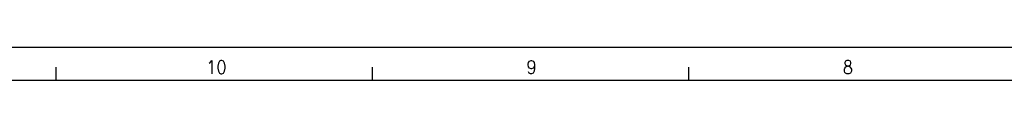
# Model space of a CAD drawing. Header units: inches. Extents: x -381 to 25845, y -418 to 176.
# Tile 9 of 40: x -31 to 118.19, y 170.62 to 175.62. Entities that reach past the tile are written whole.
import ezdxf

# ---------------------------------------------------------------- set-up
doc = ezdxf.new("R2010")
doc.units = ezdxf.units.IN
doc.layers.add('1', color=7, linetype='Continuous')
doc.styles.add('CONVERTER_12', font='txt.shx', dxfattribs={"width": 0.9})

# ---------------------------------------------------------------- blocks, each defined once
blk = doc.blocks.new('Marco_a1', base_point=(38.87, -121.38))
at = {"layer": '1', "color": 2, "linetype": 'Continuous'}
for p, q in [((458.87, 175.62), (-381.13, 175.62)), ((-25.54, 172.62), (-25.54, 170.62)), ((22.4, 172.62), (22.4, 170.62)), ((70.34, 172.62), (70.34, 170.62))]:
    blk.add_line(p, q, dxfattribs=at)
at = {"layer": '1', "color": 7, "linetype": 'Continuous'}
blk.add_line((453.87, 170.62), (-361.13, 170.62), dxfattribs=at)
at = {"layer": '1', "color": 2, "char_height": 2, "attachment_point": 4, "line_spacing_factor": 1.20048, "style": 'CONVERTER_12'}
for s, insert in [('10', (-2.74, 172.65)), ('9', (45.79, 172.65)), ('8', (93.72, 172.65))]:
    blk.add_mtext(s, dxfattribs=dict(at, insert=insert))
blk = doc.blocks.new('Top', base_point=(38.87, -121.38))
blk.add_blockref('Marco_a1', (38.87, -121.38))
blk = doc.blocks.new('_dummy_frame', base_point=(-381.13, -418.38))
blk.add_blockref('Top', (38.87, -121.38))

msp = doc.modelspace()

# ---------------------------------------------------------------- block references
at = {"layer": '1'}
msp.add_blockref('_dummy_frame', (-381.13, -418.38), dxfattribs=at)

doc.saveas('drawing.dxf')
